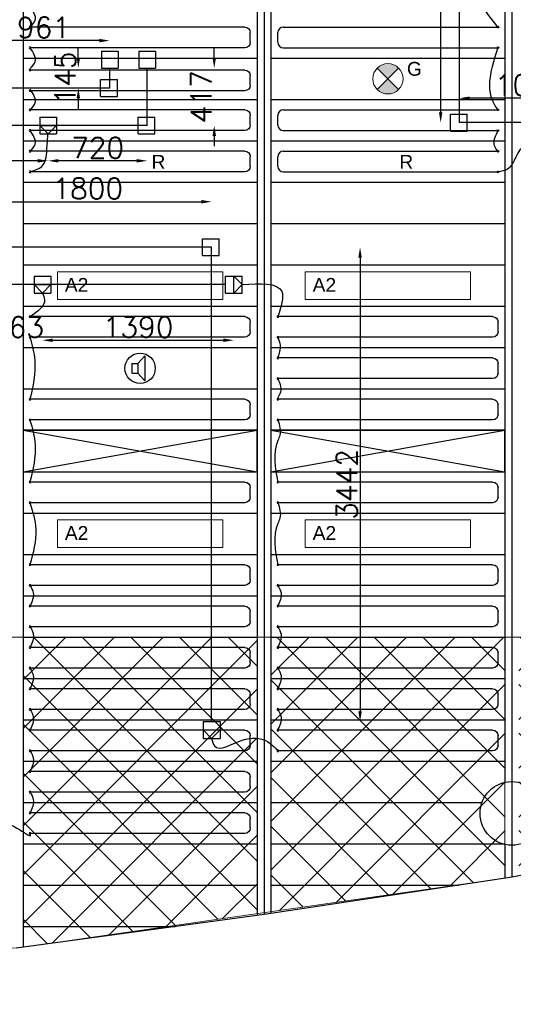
# Model space of a CAD drawing. Extents: x 7383 to 741080, y -570072 to -203000.
# Tile 22 of 43: x 481263 to 484849, y -320017 to -312874. Entities that reach past the tile are written whole.
import ezdxf

# ---------------------------------------------------------------- set-up
doc = ezdxf.new("R2010")
doc.units = 0
doc.header["$LTSCALE"] = 25
doc.layers.get('0').update_dxf_attribs({"linetype": 'CONTINUOUS'})
doc.layers.get('DEFPOINTS').update_dxf_attribs({"linetype": 'CONTINUOUS'})
for name, color, linetype in [('0010CL', 2, 'CONTINUOUS'), ('KP-bandraster', 5, 'CONTINUOUS'), ('KP-koppelingen', 6, 'CONTINUOUS'), ('KP-leidingen(aanvoer)', 5, 'CONTINUOUS'), ('KP-leidingen(retour)', 1, 'CONTINUOUS'), ('KP-Lucht aanvoer', 6, 'CONTINUOUS'), ('KP-maatvoering', 7, 'CONTINUOUS'), ('KP-Melders', 3, 'CONTINUOUS'), ('KP-Oppervlak', 3, 'CONTINUOUS'), ('KP-panelen', 1, 'CONTINUOUS'), ('KP-registers', 4, 'CONTINUOUS'), ('KP-slangen', 7, 'CONTINUOUS'), ('KP-tekst', 7, 'CONTINUOUS')]:
    doc.layers.add(name, color=color, linetype=linetype)
doc.layers.add('KP-Aluminium', color=8, linetype='CONTINUOUS', lineweight=18)
doc.layers.add('KP-Verlichting', color=2, linetype='CONTINUOUS', lineweight=18)
doc.styles.add('arial', font='ARIAL.TTF')
doc.styles.add('VERWOL-1', font='ROMANS.SHX')
doc.dimstyles.new('MARTIN', dxfattribs={"dimscale": 0, "dimtxt": 50, "dimasz": 75, "dimexe": 4, "dimexo": 4, "dimgap": 20, "dimtad": 1, "dimdec": 0, "dimrnd": 0.01, "dimzin": 1, "dimdsep": 46, "dimtxsty": 'VERWOL-1', "dimcen": -25, "dimdle": 1, "dimclrd": 7, "dimclre": 2, "dimclrt": 7, "dimadec": 0, "dimazin": 0, "dimtfac": 1, "dimtdec": 0, "dimtix": 1, "dimtofl": 0, "dimtmove": 0, "dimatfit": 3, "dimldrblk": 'OBLIQUE', "dimfxl": 0, "dimtvp": 33.333333, "dimtolj": 1, "dimtzin": 1, "dimarcsym": 0})

# ---------------------------------------------------------------- blocks, each defined once
blk = doc.blocks.new('Register A')
at = {"layer": 'KP-registers', "linetype": 'Continuous'}
for p, q in [((90, 225), (1644, 225)), ((50, 115), (50, 185)), ((90, 75), (1644, 75))]:
    blk.add_line(p, q, dxfattribs=at)
for centre in [(1650, 225), (1650, 75)]:
    blk.add_circle(centre, 6, dxfattribs=at)
for centre, start, end in [((90, 185), 90, 180), ((90, 115), 180, 270)]:
    blk.add_arc(centre, 40, start, end, dxfattribs=at)
blk = doc.blocks.new('*D1995')
at = {"layer": 'DEFPOINTS', "color": 0, "linetype": 'Continuous', "transparency": 16777216}
for p in [(482657.2, -314194.3), (480857.2, -314523.9), (482657.2, -314524.1)]:
    blk.add_point(p, dxfattribs=at)
at = {"layer": 'KP-maatvoering', "color": 7, "linetype": 'Continuous', "lineweight": -2, "transparency": 16777216}
blk.add_line((480932.2, -314194.3), (482582.2, -314194.3), dxfattribs=at)
at = {"layer": 'KP-maatvoering', "color": 7, "linetype": 'Continuous', "transparency": 16777216}
for points in [[(480932.2, -314181.8), (480932.2, -314206.8), (480857.2, -314194.3)], [(482582.2, -314181.8), (482582.2, -314206.8), (482657.2, -314194.3)]]:
    blk.add_solid(points, dxfattribs=at)
at = {"layer": 'KP-maatvoering', "color": 7, "linetype": 'Continuous', "transparency": 16777216, "insert": (481757.2, -314099.3), "char_height": 150, "attachment_point": 5, "style": 'VERWOL-1'}
blk.add_mtext('\\A1;1800', dxfattribs=at)
blk = doc.blocks.new('_OBLIQUE')
at = {"color": 0, "linetype": 'ByBlock'}
blk.add_line((-0.5, -0.5), (0.5, 0.5), dxfattribs=at)
blk = doc.blocks.new('*D1996')
at = {"layer": 'DEFPOINTS', "color": 0, "linetype": 'Continuous', "transparency": 16777216}
for p in [(482657.2, -314524.1), (482657.2, -317965.7), (483735.3, -317965.7)]:
    blk.add_point(p, dxfattribs=at)
at = {"layer": 'KP-maatvoering', "color": 7, "linetype": 'Continuous', "lineweight": -2, "transparency": 16777216}
blk.add_line((483735.3, -314599.1), (483735.3, -317890.7), dxfattribs=at)
at = {"layer": 'KP-maatvoering', "color": 7, "linetype": 'Continuous', "transparency": 16777216}
for points in [[(483722.8, -314599.1), (483747.8, -314599.1), (483735.3, -314524.1)], [(483722.8, -317890.7), (483747.8, -317890.7), (483735.3, -317965.7)]]:
    blk.add_solid(points, dxfattribs=at)
at = {"layer": 'KP-maatvoering', "color": 7, "linetype": 'Continuous', "transparency": 16777216, "insert": (483640.3, -316244.9), "char_height": 150, "attachment_point": 5, "rotation": 90, "style": 'VERWOL-1'}
blk.add_mtext('\\A1;3442', dxfattribs=at)
blk = doc.blocks.new('*D2000')
at = {"layer": 'DEFPOINTS', "color": 0, "linetype": 'Continuous', "transparency": 16777216}
for p in [(481065.3, -314856.6), (481427.8, -314856.6), (481427.8, -315199.3)]:
    blk.add_point(p, dxfattribs=at)
at = {"layer": 'KP-maatvoering', "color": 7, "linetype": 'Continuous', "lineweight": -2, "transparency": 16777216}
for p, q in [((480990.3, -315199.3), (480915.3, -315199.3)), ((481502.8, -315199.3), (481577.8, -315199.3))]:
    blk.add_line(p, q, dxfattribs=at)
at = {"layer": 'KP-maatvoering', "color": 7, "linetype": 'Continuous', "transparency": 16777216}
for points in [[(480990.3, -315186.8), (480990.3, -315211.8), (481065.3, -315199.3)], [(481502.8, -315186.8), (481502.8, -315211.8), (481427.8, -315199.3)]]:
    blk.add_solid(points, dxfattribs=at)
at = {"layer": 'KP-maatvoering', "color": 7, "linetype": 'Continuous', "transparency": 16777216, "insert": (481246.5, -315104.3), "char_height": 150, "attachment_point": 5, "style": 'VERWOL-1'}
blk.add_mtext('\\A1;363', dxfattribs=at)
blk = doc.blocks.new('*D2001')
at = {"layer": 'DEFPOINTS', "color": 0, "linetype": 'Continuous', "transparency": 16777216}
for p in [(482818.2, -314795.9), (481427.8, -314856.6), (482818.2, -315199.3)]:
    blk.add_point(p, dxfattribs=at)
at = {"layer": 'KP-maatvoering', "color": 7, "linetype": 'Continuous', "lineweight": -2, "transparency": 16777216}
blk.add_line((481502.8, -315199.3), (482743.2, -315199.3), dxfattribs=at)
at = {"layer": 'KP-maatvoering', "color": 7, "linetype": 'Continuous', "transparency": 16777216}
for points in [[(481502.8, -315186.8), (481502.8, -315211.8), (481427.8, -315199.3)], [(482743.2, -315186.8), (482743.2, -315211.8), (482818.2, -315199.3)]]:
    blk.add_solid(points, dxfattribs=at)
at = {"layer": 'KP-maatvoering', "color": 7, "linetype": 'Continuous', "transparency": 16777216, "insert": (482123, -315104.3), "char_height": 150, "attachment_point": 5, "style": 'VERWOL-1'}
blk.add_mtext('\\A1;1390', dxfattribs=at)
blk = doc.blocks.new('*D2008')
at = {"layer": 'DEFPOINTS', "color": 0, "linetype": 'Continuous', "transparency": 16777216}
for p in [(481916.8, -313224.4), (481688.8, -313369.4), (481916.7, -313369.4)]:
    blk.add_point(p, dxfattribs=at)
at = {"layer": 'KP-maatvoering', "color": 7, "linetype": 'Continuous', "lineweight": -2, "transparency": 16777216}
for p, q in [((481688.8, -313149.4), (481688.8, -313074.4)), ((481688.8, -313444.4), (481688.8, -313519.4))]:
    blk.add_line(p, q, dxfattribs=at)
at = {"layer": 'KP-maatvoering', "color": 7, "linetype": 'Continuous', "transparency": 16777216}
for points in [[(481676.3, -313149.4), (481701.3, -313149.4), (481688.8, -313224.4)], [(481676.3, -313444.4), (481701.3, -313444.4), (481688.8, -313369.4)]]:
    blk.add_solid(points, dxfattribs=at)
at = {"layer": 'KP-maatvoering', "color": 7, "linetype": 'Continuous', "transparency": 16777216, "insert": (481593.8, -313296.9), "char_height": 150, "attachment_point": 5, "rotation": 90, "style": 'VERWOL-1'}
blk.add_mtext('\\A1;145', dxfattribs=at)
blk = doc.blocks.new('*D2009')
at = {"layer": 'DEFPOINTS', "color": 0, "linetype": 'Continuous', "transparency": 16777216}
for p in [(480955.8, -313025.5), (480955.8, -313430.2), (481916.7, -313369.4)]:
    blk.add_point(p, dxfattribs=at)
at = {"layer": 'KP-maatvoering', "color": 7, "linetype": 'Continuous', "lineweight": -2, "transparency": 16777216}
blk.add_line((481841.7, -313025.5), (481030.8, -313025.5), dxfattribs=at)
at = {"layer": 'KP-maatvoering', "color": 7, "linetype": 'Continuous', "transparency": 16777216}
for points in [[(481030.8, -313013), (481030.8, -313038), (480955.8, -313025.5)], [(481841.7, -313013), (481841.7, -313038), (481916.7, -313025.5)]]:
    blk.add_solid(points, dxfattribs=at)
at = {"layer": 'KP-maatvoering', "color": 7, "linetype": 'Continuous', "transparency": 16777216, "insert": (481436.3, -312930.5), "char_height": 150, "attachment_point": 5, "style": 'VERWOL-1'}
blk.add_mtext('\\A1;961', dxfattribs=at)
blk = doc.blocks.new('*D2012')
at = {"layer": 'DEFPOINTS', "color": 0, "linetype": 'Continuous', "transparency": 16777216}
for p in [(482188.5, -313224.4), (482188.5, -313641.2), (482676.1, -313641.2)]:
    blk.add_point(p, dxfattribs=at)
at = {"layer": 'KP-maatvoering', "color": 7, "linetype": 'Continuous', "lineweight": -2, "transparency": 16777216}
for p, q in [((482676.1, -313149.4), (482676.1, -313074.4)), ((482676.1, -313716.2), (482676.1, -313791.2))]:
    blk.add_line(p, q, dxfattribs=at)
at = {"layer": 'KP-maatvoering', "color": 7, "linetype": 'Continuous', "transparency": 16777216}
for points in [[(482663.6, -313149.4), (482688.6, -313149.4), (482676.1, -313224.4)], [(482663.6, -313716.2), (482688.6, -313716.2), (482676.1, -313641.2)]]:
    blk.add_solid(points, dxfattribs=at)
at = {"layer": 'KP-maatvoering', "color": 7, "linetype": 'Continuous', "transparency": 16777216, "insert": (482581.1, -313432.8), "char_height": 150, "attachment_point": 5, "rotation": 90, "style": 'VERWOL-1'}
blk.add_mtext('\\A1;417', dxfattribs=at)
blk = doc.blocks.new('*D2013')
at = {"layer": 'DEFPOINTS', "color": 0, "linetype": 'Continuous', "transparency": 16777216}
for p in [(482188.5, -313641.2), (481468.9, -313701.9), (481468.9, -313897.3)]:
    blk.add_point(p, dxfattribs=at)
at = {"layer": 'KP-maatvoering', "color": 7, "linetype": 'Continuous', "lineweight": -2, "transparency": 16777216}
blk.add_line((482113.5, -313897.3), (481543.9, -313897.3), dxfattribs=at)
at = {"layer": 'KP-maatvoering', "color": 7, "linetype": 'Continuous', "transparency": 16777216}
for points in [[(481543.9, -313884.8), (481543.9, -313909.8), (481468.9, -313897.3)], [(482113.5, -313884.8), (482113.5, -313909.8), (482188.5, -313897.3)]]:
    blk.add_solid(points, dxfattribs=at)
at = {"layer": 'KP-maatvoering', "color": 7, "linetype": 'Continuous', "transparency": 16777216, "insert": (481828.7, -313802.3), "char_height": 150, "attachment_point": 5, "style": 'VERWOL-1'}
blk.add_mtext('\\A1;720', dxfattribs=at)
blk = doc.blocks.new('*D2014')
at = {"layer": 'DEFPOINTS', "color": 0, "linetype": 'Continuous', "transparency": 16777216}
for p in [(479686.4, -313701.9), (481468.9, -313701.9), (479686.4, -313897.3)]:
    blk.add_point(p, dxfattribs=at)
at = {"layer": 'KP-maatvoering', "color": 7, "linetype": 'Continuous', "lineweight": -2, "transparency": 16777216}
blk.add_line((481393.9, -313897.3), (479761.4, -313897.3), dxfattribs=at)
at = {"layer": 'KP-maatvoering', "color": 7, "linetype": 'Continuous', "transparency": 16777216}
for points in [[(479761.4, -313884.8), (479761.4, -313909.8), (479686.4, -313897.3)], [(481393.9, -313884.8), (481393.9, -313909.8), (481468.9, -313897.3)]]:
    blk.add_solid(points, dxfattribs=at)
at = {"layer": 'KP-maatvoering', "color": 7, "linetype": 'Continuous', "transparency": 16777216, "insert": (480577.6, -313802.3), "char_height": 150, "attachment_point": 5, "style": 'VERWOL-1'}
blk.add_mtext('\\A1;1783', dxfattribs=at)
blk = doc.blocks.new('*D2025')
at = {"layer": 'DEFPOINTS', "color": 0, "linetype": 'Continuous', "transparency": 16777216}
for p in [(484457.2, -313443.3), (484457.2, -313620.5), (485483.7, -313620.6)]:
    blk.add_point(p, dxfattribs=at)
at = {"layer": 'KP-maatvoering', "color": 7, "linetype": 'Continuous', "lineweight": -2, "transparency": 16777216}
blk.add_line((485408.7, -313443.3), (484532.2, -313443.3), dxfattribs=at)
at = {"layer": 'KP-maatvoering', "color": 7, "linetype": 'Continuous', "transparency": 16777216}
for points in [[(484532.2, -313430.8), (484532.2, -313455.8), (484457.2, -313443.3)], [(485408.7, -313430.8), (485408.7, -313455.8), (485483.7, -313443.3)]]:
    blk.add_solid(points, dxfattribs=at)
at = {"layer": 'KP-maatvoering', "color": 7, "linetype": 'Continuous', "transparency": 16777216, "insert": (484970.5, -313348.3), "char_height": 150, "attachment_point": 5, "style": 'VERWOL-1'}
blk.add_mtext('\\A1;1026', dxfattribs=at)
blk = doc.blocks.new('*D2026')
at = {"layer": 'DEFPOINTS', "color": 0, "linetype": 'Continuous', "transparency": 16777216}
for p in [(484320.9, -310419.9), (484457.2, -310419.9), (484457.2, -313620.5)]:
    blk.add_point(p, dxfattribs=at)
at = {"layer": 'KP-maatvoering', "color": 7, "linetype": 'Continuous', "lineweight": -2, "transparency": 16777216}
blk.add_line((484320.9, -313545.5), (484320.9, -310494.9), dxfattribs=at)
at = {"layer": 'KP-maatvoering', "color": 7, "linetype": 'Continuous', "transparency": 16777216}
for points in [[(484308.4, -310494.9), (484333.4, -310494.9), (484320.9, -310419.9)], [(484308.4, -313545.5), (484333.4, -313545.5), (484320.9, -313620.5)]]:
    blk.add_solid(points, dxfattribs=at)
at = {"layer": 'KP-maatvoering', "color": 7, "linetype": 'Continuous', "transparency": 16777216, "insert": (484225.9, -312020.2), "char_height": 150, "attachment_point": 5, "rotation": 90, "style": 'VERWOL-1'}
blk.add_mtext('\\A1;3201', dxfattribs=at)

msp = doc.modelspace()

# ---------------------------------------------------------------- hatches: boundary and pattern name
at = {"layer": 'KP-Aluminium', "linetype": 'Continuous'}
h = msp.add_hatch(dxfattribs=at)
h.set_pattern_fill('ANSI37', color=256, scale=2000)
h.set_pattern_definition([(45, (252907.47, -39046.92), (-176.7767, 176.7767), []), (135, (252907.47, -39046.92), (-176.7767, -176.7767), [])])
h.paths.add_polyline_path([(470387.8, -317352.6), (468687.8, -317352.6), (468687.8, -319797.4), (470387.8, -319910.9)])
h.paths.add_polyline_path([(472187.8, -317352.6), (470487.8, -317352.6), (470487.8, -319917.5), (472187.8, -319977.4)])
h.paths.add_polyline_path([(473987.8, -317352.6), (472287.8, -317352.6), (472287.8, -319980.9), (472311.7, -319981.7), (473987.8, -320014.7)])
h.paths.add_polyline_path([(475787.8, -317352.6), (474087.8, -317352.6), (474087.8, -320016.7), (475787.8, -319968.4)])
h.paths.add_polyline_path([(475887.9, -319965.5), (477587.9, -319917.2), (477587.9, -317352.6), (475887.9, -317352.6)])
h.paths.add_polyline_path([(477687.9, -319911.5), (479387.9, -319765.5), (479387.9, -317352.6), (477687.9, -317352.6)])
h.paths.add_polyline_path([(481187.9, -317352.6), (479487.9, -317352.6), (479487.9, -319756.9), (481187.9, -319610.9)])
h.paths.add_polyline_path([(482987.9, -317352.6), (481287.9, -317352.6), (481287.9, -319602.3), (482987.9, -319359.3)])
h.paths.add_polyline_path([(484788, -317352.6), (483088, -317352.6), (483088, -319345), (484787.6, -319102.1), (484788, -319102)])
h.paths.add_polyline_path([(486558.2, -318760.2), (486588, -318754), (486588, -317352.6), (484888, -317352.6), (484888, -319082.7)])
h.paths.add_polyline_path([(486688, -317352.6), (486688, -318733.1), (488388, -318377.6), (488388, -317352.6)])
h.paths.add_polyline_path([(490188, -317920.8), (490188, -317352.6), (488488, -317352.6), (488488, -318354.4)])
h.paths.add_polyline_path([(491988.1, -317424), (491988.1, -317352.6), (490288.1, -317352.6), (490288.1, -317894.2)])
h.paths.add_polyline_path([(468587.7, -317352.6), (466887.7, -317352.6), (466887.7, -319613.8), (468578.2, -319790), (468587.7, -319790.7)])
h.paths.add_polyline_path([(466787.7, -317352.6), (465087.7, -317352.6), (465087.7, -319371.1), (466766.6, -319601.1), (466787.7, -319603.3)])
h.paths.add_polyline_path([(464987.7, -317352.6), (463287.7, -317352.6), (463287.7, -319102.1), (464987.6, -319357.4), (464987.7, -319357.4)])
h.paths.add_polyline_path([(461487.7, -317352.6), (461487.7, -318759.4), (463187.7, -319083), (463187.7, -317352.6)])
h.paths.add_polyline_path([(461387.6, -317352.6), (459687.6, -317352.6), (459687.6, -318386), (460081.9, -318485.2), (461362, -318735.5), (461387.6, -318740.3)])
h.paths.add_polyline_path([(459587.6, -317352.6), (457887.6, -317352.6), (457887.6, -317932.4), (457915.8, -317940.4), (459587.6, -318360.9)])
h.paths.add_polyline_path([(455829.1, -317352.6), (457787.6, -317904.3), (457787.6, -317352.6)])
at = {"layer": 'KP-Verlichting', "linetype": 'Continuous'}
h = msp.add_hatch(color=256, dxfattribs=at)
h.paths.add_polyline_path([(483859.9, -313224.9), (483937.6, -313302.6), (484015.4, -313224.9, 0.414214)])
h.paths.add_polyline_path([(483859.9, -313380.4, 0.414214), (484015.4, -313380.4), (483937.6, -313302.6)])

# ---------------------------------------------------------------- linework, layer by layer
at = {"layer": '0010CL', "linetype": 'Continuous'}
for p, q in [((483037.6, -307302.7), (483037.6, -319365)), ((484837.6, -307302.7), (484837.6, -319094.6))]:
    msp.add_line(p, q, dxfattribs=at)
at = {"layer": 'KP-Aluminium', "linetype": 'Continuous'}
for p, q in [((456037.6, -317352.6), (492246.3, -317352.6)), ((481287.9, -317352.6), (481287.9, -319602.3)), ((482987.9, -317352.6), (482987.9, -319359.3)), ((483088, -317352.6), (483088, -319345)), ((484788, -317352.6), (484788, -319102)), ((486558.2, -318760.2), (484787.6, -319102.1)), ((484787.6, -319102.1), (481287.6, -319602.4)), ((481287.6, -319602.4), (477637.6, -319915.8))]:
    msp.add_line(p, q, dxfattribs=at)
at = {"layer": 'KP-bandraster', "linetype": 'Continuous'}
for p, q in [((481287.6, -307302.7), (481287.6, -319602.4)), ((482987.6, -307302.7), (482987.6, -319371.8)), ((483087.6, -307302.7), (483087.6, -319357.5)), ((484787.6, -312772), (484787.6, -318406.2)), ((484787.6, -318856.8), (484787.6, -319102.1))]:
    msp.add_line(p, q, dxfattribs=at)
msp.add_circle((484837.6, -318631.5), 230.8, dxfattribs=at)
at = {"layer": 'KP-koppelingen', "linetype": 'Continuous'}
for p, q in [((481856, -313102.8), (481855.9, -313224.4)), ((481856, -313102.8), (481977.6, -313102.8)), ((481977.6, -313102.8), (481977.6, -313224.4)), ((482127.7, -313102.8), (482249.4, -313102.8)), ((482127.7, -313102.8), (482127.7, -313224.4)), ((482249.4, -313102.8), (482249.4, -313224.5)), ((481855.9, -313224.4), (481977.6, -313224.4)), ((482127.7, -313224.4), (482249.4, -313224.5)), ((481850.8, -313430.2), (481850.8, -313308.6)), ((481850.8, -313308.6), (481972.5, -313308.6)), ((481972.4, -313430.2), (481972.5, -313308.6)), ((481850.8, -313430.2), (481972.4, -313430.2)), ((481408.2, -313580.3), (481408.1, -313701.9)), ((481408.2, -313580.3), (481529.8, -313580.4)), ((481529.8, -313580.4), (481529.7, -313702)), ((482122.5, -313702), (482122.6, -313580.4)), ((482122.6, -313580.4), (482244.2, -313580.4)), ((482244.2, -313702), (482244.2, -313580.4)), ((484391.3, -313681.3), (484391.3, -313559.6)), ((484391.3, -313559.6), (484512.9, -313559.6)), ((484512.9, -313681.3), (484512.9, -313559.6)), ((481408.1, -313641.1), (481529.8, -313641.2)), ((481468.9, -313701.9), (481408.1, -313641.1)), ((481529.8, -313641.2), (481468.9, -313701.9)), ((481408.1, -313701.9), (481529.7, -313702)), ((482122.5, -313702), (482244.2, -313702)), ((484391.3, -313681.3), (484512.9, -313681.3)), ((482591.3, -314584.9), (482591.3, -314463.2)), ((482591.3, -314463.2), (482712.9, -314463.3)), ((482712.9, -314584.9), (482712.9, -314463.3)), ((482591.3, -314584.9), (482712.9, -314584.9)), ((481367.1, -314734.9), (481367, -314856.6)), ((481367, -314795.7), (481488.7, -314795.8)), ((481427.8, -314856.6), (481367, -314795.7)), ((481367.1, -314734.9), (481488.7, -314735)), ((481488.7, -314795.8), (481427.8, -314856.6)), ((481488.7, -314735), (481488.6, -314856.7)), ((482757.4, -314856.7), (482757.4, -314735)), ((482757.4, -314735), (482879.1, -314735.1)), ((482818.2, -314856.7), (482818.3, -314735.1)), ((482879, -314795.9), (482818.2, -314856.7)), ((482818.3, -314735.1), (482879, -314795.9)), ((482879, -314856.7), (482879.1, -314735.1)), ((481367, -314856.6), (481488.6, -314856.7)), ((482757.4, -314856.7), (482879, -314856.7)), ((482596.4, -317965.7), (482718, -317965.7)), ((482596.4, -317965.7), (482596.4, -318087.3)), ((482718, -317965.7), (482718, -318087.4)), ((482596.4, -318026.5), (482718, -318026.6)), ((482657.2, -318087.3), (482596.4, -318026.5)), ((482718, -318026.6), (482657.2, -318087.3)), ((482596.4, -318087.3), (482718, -318087.4))]:
    msp.add_line(p, q, dxfattribs=at)
at = {"layer": 'KP-leidingen(aanvoer)', "linetype": 'Continuous'}
for p, q in [((484457.2, -313620.5), (484457.2, -310419.9)), ((481916.7, -313369.4), (481916.8, -313224.4)), ((481916.7, -313369.4), (474902.3, -313368.7)), ((485483.7, -313620.6), (484457.2, -313620.5)), ((482657.2, -314524.1), (478318.6, -314523.6)), ((482657.2, -317965.7), (482657.2, -314524.1))]:
    msp.add_line(p, q, dxfattribs=at)
at = {"layer": 'KP-leidingen(retour)', "linetype": 'Continuous'}
for p, q in [((482188.5, -313641.2), (482188.5, -313224.4)), ((482188.5, -313641.2), (474420.1, -313640.4)), ((482163.8, -314795.8), (478590.4, -314795.4)), ((482757.4, -314795.8), (482163.8, -314795.8))]:
    msp.add_line(p, q, dxfattribs=at)
at = {"layer": 'KP-Lucht aanvoer', "linetype": 'Continuous'}
for p, q in [((482987.6, -315852.6), (481287.6, -315852.6)), ((481287.6, -315852.6), (482987.6, -316152.6)), ((481287.6, -316152.6), (482987.6, -315852.6)), ((481287.7, -315852.6), (481287.7, -316152.6)), ((482987.6, -316152.6), (482987.6, -315852.6)), ((484787.6, -315852.6), (483087.6, -315852.6)), ((483087.6, -315852.6), (484787.6, -316152.6)), ((483087.6, -316152.6), (484787.6, -315852.6)), ((483087.7, -315852.6), (483087.7, -316152.6)), ((484787.6, -316152.6), (484787.6, -315852.6)), ((481287.7, -316152.6), (482987.6, -316152.6)), ((483087.7, -316152.6), (484787.6, -316152.6))]:
    msp.add_line(p, q, dxfattribs=at)
at = {"layer": 'KP-Melders', "linetype": 'Continuous'}
for p, q in [((482120.8, -315368.2), (482172.8, -315312.9)), ((482172.8, -315312.9), (482172.8, -315493.6)), ((482077.8, -315368.2), (482120.8, -315368.2)), ((482077.8, -315368.2), (482077.8, -315438.2)), ((482077.8, -315438.2), (482120.8, -315438.2)), ((482077.8, -315438.2), (482120.8, -315438.2)), ((482120.8, -315368.2), (482120.8, -315438.2)), ((482120.8, -315438.2), (482172.8, -315493.6))]:
    msp.add_line(p, q, dxfattribs=at)
msp.add_circle((482137.6, -315402.6), 110, dxfattribs=at)
at = {"layer": 'KP-Oppervlak', "linetype": 'Continuous'}
for p, q in [((486637.6, -318744.8), (484839.2, -319094.3)), ((484839.2, -319094.3), (483037.6, -319365)), ((483037.6, -319365), (481237.6, -319609.2))]:
    msp.add_line(p, q, dxfattribs=at)
at = {"layer": 'KP-panelen', "linetype": 'Continuous'}
for p, q in [((481287.6, -313152.6), (482987.6, -313152.6)), ((483087.6, -313152.6), (484787.6, -313152.6)), ((481287.6, -313452.6), (482987.6, -313452.6)), ((483087.6, -313452.6), (484787.6, -313452.6)), ((481287.6, -313752.6), (482987.6, -313752.6)), ((483087.6, -313752.6), (484787.6, -313752.6)), ((481287.6, -314052.6), (482987.6, -314052.6)), ((483087.6, -314052.6), (484787.6, -314052.6)), ((481287.6, -314352.6), (482987.6, -314352.6)), ((483087.6, -314352.6), (484787.6, -314352.6)), ((481287.6, -314652.6), (482987.6, -314652.6)), ((483087.6, -314652.6), (484787.6, -314652.6)), ((481287.6, -314952.6), (482987.6, -314952.6)), ((483087.6, -314952.6), (484787.6, -314952.6)), ((481287.6, -315252.6), (482987.6, -315252.6)), ((483087.6, -315252.6), (484787.6, -315252.6)), ((481287.6, -315552.6), (482987.6, -315552.6)), ((483087.6, -315552.6), (484787.6, -315552.6)), ((481287.6, -315852.6), (482987.6, -315852.6)), ((481287.6, -315852.6), (482987.6, -315852.6)), ((483087.6, -315852.6), (484787.6, -315852.6)), ((483087.6, -315852.6), (484787.6, -315852.6)), ((481287.6, -316152.6), (482987.6, -316152.6)), ((481287.6, -316152.6), (482987.6, -316152.6)), ((483087.6, -316152.6), (484787.6, -316152.6)), ((483087.6, -316152.6), (484787.6, -316152.6)), ((481287.6, -316452.6), (482987.6, -316452.6)), ((483087.6, -316452.6), (484787.6, -316452.6)), ((481287.6, -316752.6), (482987.6, -316752.6)), ((483087.6, -316752.6), (484787.6, -316752.6)), ((481287.6, -317052.6), (482987.6, -317052.6)), ((483087.6, -317052.6), (484787.6, -317052.6)), ((481287.6, -317352.6), (482987.6, -317352.6)), ((483087.6, -317352.6), (484787.6, -317352.6)), ((481287.6, -317652.6), (482987.6, -317652.6)), ((483087.6, -317652.6), (484787.6, -317652.6)), ((481287.6, -317952.6), (482987.6, -317952.6)), ((483087.6, -317952.6), (484787.6, -317952.6)), ((481287.6, -318252.6), (482987.6, -318252.6)), ((483087.6, -318252.6), (484787.6, -318252.6)), ((481287.6, -318552.6), (482987.6, -318552.6)), ((483087.6, -318552.6), (484620.7, -318552.6)), ((481287.6, -318852.6), (482987.6, -318852.6)), ((483087.6, -318852.6), (484787.6, -318852.6)), ((481287.6, -319152.6), (482987.6, -319152.6)), ((483087.6, -319152.6), (484451.1, -319152.6)), ((481287.6, -319452.6), (482391.5, -319452.6))]:
    msp.add_line(p, q, dxfattribs=at)
at = {"layer": 'KP-slangen', "linetype": 'Continuous'}
for points in [[(484737.2, -312927.6), (484531.5, -312527.5), (484737.2, -312177.6)], [(481338, -312927.6), (481376, -312875.9), (481338, -312777.6)], [(481338, -313227.6), (481376, -313175.9), (481338, -313077.6)], [(484737.2, -313527.6), (484711.2, -313488.1), (484737.2, -313077.6)], [(481338, -313527.6), (481376, -313475.9), (481338, -313377.6)], [(481338, -313827.6), (481376, -313775.9), (481338, -313677.6)], [(481338, -313977.6), (481431.7, -313928.8), (481461.2, -313802.7), (481468.9, -313701.9)], [(484737.2, -313827.6), (484711.2, -313788.1), (484737.2, -313677.6), (484737.9, -313675.9)], [(485078.5, -313831.1), (485042.6, -313798.9), (484926.8, -313791.2), (484860.3, -313883.8), (484806.8, -313956.8), (484737.2, -313977.6)], [(482879, -314795.9), (483166.4, -314844.1), (483138, -315027.6)], [(481427.8, -314856.6), (481443.3, -314906.2), (481337.6, -315027.6)], [(481337.6, -315177.6), (481372, -315345.9), (481337.6, -315627.6)], [(483138, -315177.6), (483154.2, -315234), (483138, -315327.6)], [(483138, -315477.6), (483153.2, -315588.6), (483138, -315627.6), (483138.4, -315629.8)], [(481337.6, -315777.6), (481375, -315956.8), (481337.6, -316227.6)], [(483138, -315777.6), (483153.2, -315888.6), (483138, -315927.6), (483138, -316227.6)], [(481337.6, -316377.6), (481379.6, -316570.1), (481337.6, -316827.6)], [(483138, -316377.6), (483153.2, -316488.6), (483138, -316527.6), (483138, -316827.6)], [(481337.6, -316977.6), (481361.3, -317032.1), (481337.6, -317127.6)], [(483137.6, -316977.6), (483161.3, -317032.1), (483137.6, -317127.6)], [(481337.9, -317277.6), (481361.6, -317332.1), (481337.9, -317427.6)], [(483137.6, -317277.6), (483161.3, -317332.1), (483137.6, -317427.6)], [(481337.6, -317577.6), (481361.3, -317632.1), (481337.6, -317727.6)], [(483138, -317577.6), (483161.7, -317632.1), (483138, -317727.6)], [(481337.9, -317877.6), (481361.6, -317932.1), (481337.9, -318027.6)], [(483138, -317877.6), (483161.7, -317932.1), (483138, -318027.6)], [(482657.2, -318087.3), (482678.3, -318142.3), (482879, -318101.3), (483062.5, -318109.9), (483138, -318177.6)], [(481337.9, -318177.6), (481361.6, -318232.1), (481337.9, -318327.6)], [(481337.9, -318477.6), (481361.6, -318532.1), (481337.9, -318627.6)], [(480917.9, -318646.6), (481016.7, -318727.6), (481126, -318692.3), (481337.3, -318777.6), (481336.4, -318775.9)]]:
    msp.add_spline(points, degree=3, dxfattribs=at)
at = {"layer": 'KP-Verlichting', "linetype": 'Continuous'}
for p, q in [((484015.4, -313380.4), (483859.9, -313224.9)), ((483859.9, -313380.4), (484015.4, -313224.9)), ((481537.6, -314702.6), (482737.6, -314702.6)), ((481537.6, -314702.6), (481537.6, -314902.6)), ((482737.6, -314702.6), (482737.6, -314902.6)), ((483337.6, -314702.6), (484537.6, -314702.6)), ((483337.6, -314702.6), (483337.6, -314902.6)), ((484537.6, -314702.6), (484537.6, -314902.6)), ((481537.6, -314902.6), (482737.6, -314902.6)), ((483337.6, -314902.6), (484537.6, -314902.6)), ((481537.6, -316502.6), (482737.6, -316502.6)), ((481537.6, -316502.6), (481537.6, -316702.6)), ((482737.6, -316502.6), (482737.6, -316702.6)), ((483337.6, -316502.6), (484537.6, -316502.6)), ((483337.6, -316502.6), (483337.6, -316702.6)), ((484537.6, -316502.6), (484537.6, -316702.6)), ((481537.6, -316702.6), (482737.6, -316702.6)), ((483337.6, -316702.6), (484537.6, -316702.6))]:
    msp.add_line(p, q, dxfattribs=at)
msp.add_circle((483937.6, -313302.6), 110, dxfattribs=at)

# ---------------------------------------------------------------- block references
at = {"layer": 'KP-registers', "linetype": 'Continuous', "xscale": -1}
for p in [(482988, -313152.6), (482988, -313464), (482988, -313752.6), (482988, -314052.6), (482987.6, -315252.6), (484788, -315252.6), (484788, -315552.6), (482987.6, -315852.6), (484788, -315852.6), (482987.6, -316452.6), (484788, -316452.6), (482987.6, -317052.6), (484788, -317052.6), (482987.6, -317352.6), (484788, -317352.6), (482987.3, -317652.6), (484788, -317652.6), (482987.6, -317952.6), (484788, -317952.6), (482987.3, -318252.6), (484788, -318252.6), (482987.6, -318552.6), (482987.3, -318852.6)]:
    msp.add_blockref('Register A', p, dxfattribs=at)
at = {"layer": 'KP-registers', "linetype": 'Continuous'}
for p in [(483087.2, -313152.6), (483087.2, -313752.6), (483087.2, -314052.6)]:
    msp.add_blockref('Register A', p, dxfattribs=at)

# ---------------------------------------------------------------- texts
at = {"layer": 'KP-tekst', "linetype": 'Continuous', "char_height": 100, "attachment_point": 5, "style": 'arial'}
for insert in [(482270.9, -313904.7), (484070.9, -313904.7)]:
    msp.add_mtext('\\A1;R', dxfattribs=dict(at, insert=insert))
at = {"layer": 'KP-Verlichting', "linetype": 'Continuous', "char_height": 100, "attachment_point": 5, "style": 'arial'}
for s, insert in [('\\A1;G', (484130.3, -313230.8)), ('\\A1;A2', (481676.3, -314797.6)), ('\\A1;A2', (483476.3, -314797.6)), ('\\A1;A2', (481676.3, -316597.6)), ('\\A1;A2', (483476.3, -316597.6))]:
    msp.add_mtext(s, dxfattribs=dict(at, insert=insert))

# ---------------------------------------------------------------- dimensions: what is measured, and where the dimension line sits
at = {"layer": 'KP-maatvoering', "linetype": 'Continuous'}
for base, p1, p2, picture, middle in [((484320.9, -310419.9), (484457.2, -313620.5), (484457.2, -310419.9), '*D2026', (484225.9, -312020.2)), ((481688.8, -313369.4), (481916.8, -313224.4), (481916.7, -313369.4), '*D2008', (481593.8, -313296.9)), ((482676.1, -313641.2), (482188.5, -313224.4), (482188.5, -313641.2), '*D2012', (482581.1, -313432.8)), ((483735.3, -317965.7), (482657.2, -314524.1), (482657.2, -317965.7), '*D1996', (483640.3, -316244.9))]:
    dim = msp.add_linear_dim(base=base, p1=p1, p2=p2, angle=90, dimstyle='MARTIN', override={"dimscale": 1, "dimtxt": 150, "dimse1": 1, "dimse2": 1}, dxfattribs=at)
    dim.commit()
    dim.dimension.update_dxf_attribs({"geometry": picture, "text_midpoint": middle})
for base, p1, p2, override, picture, middle in [((480955.8, -313025.5), (481916.7, -313369.4), (480955.8, -313430.2), {"dimscale": 1, "dimtxt": 150, "dimse1": 1, "dimse2": 1}, '*D2009', (481436.3, -312930.5)), ((484457.2205, -313443.3424), (485483.6823, -313620.5597), (484457.2205, -313620.454), {"dimscale": 1, "dimtxt": 150, "dimse1": 1, "dimse2": 1}, '*D2025', (484970.4514, -313348.3424)), ((481468.9, -313897.3), (482188.5, -313641.2), (481468.9, -313701.9), {"dimscale": 1, "dimtxt": 150, "dimse1": 1, "dimse2": 1}, '*D2013', (481828.7, -313802.3)), ((479686.3902, -313897.2691), (481468.9015, -313701.9468), (479686.3902, -313701.9468), {"dimscale": 1, "dimtxt": 150, "dimse1": 1, "dimse2": 1, "dimtmove": 1}, '*D2014', (480577.6459, -313802.2691)), ((482657.2, -314194.3), (480857.2, -314523.9), (482657.2, -314524.1), {"dimscale": 1, "dimtxt": 150, "dimse1": 1, "dimse2": 1}, '*D1995', (481757.2, -314099.3)), ((482818.2, -315199.3), (481427.8, -314856.6), (482818.2, -314795.9), {"dimscale": 1, "dimtxt": 150, "dimse1": 1, "dimse2": 1, "dimtmove": 1}, '*D2001', (482123, -315104.3)), ((481427.7965, -315199.3268), (481065.2893, -314856.6052), (481427.7965, -314856.6052), {"dimscale": 1, "dimtxt": 150, "dimse1": 1, "dimse2": 1, "dimtmove": 1}, '*D2000', (481246.5429, -315104.3268))]:
    dim = msp.add_linear_dim(base=base, p1=p1, p2=p2, dimstyle='MARTIN', override=override, dxfattribs=at)
    dim.commit()
    dim.dimension.update_dxf_attribs({"geometry": picture, "text_midpoint": middle})

doc.saveas('drawing.dxf')
